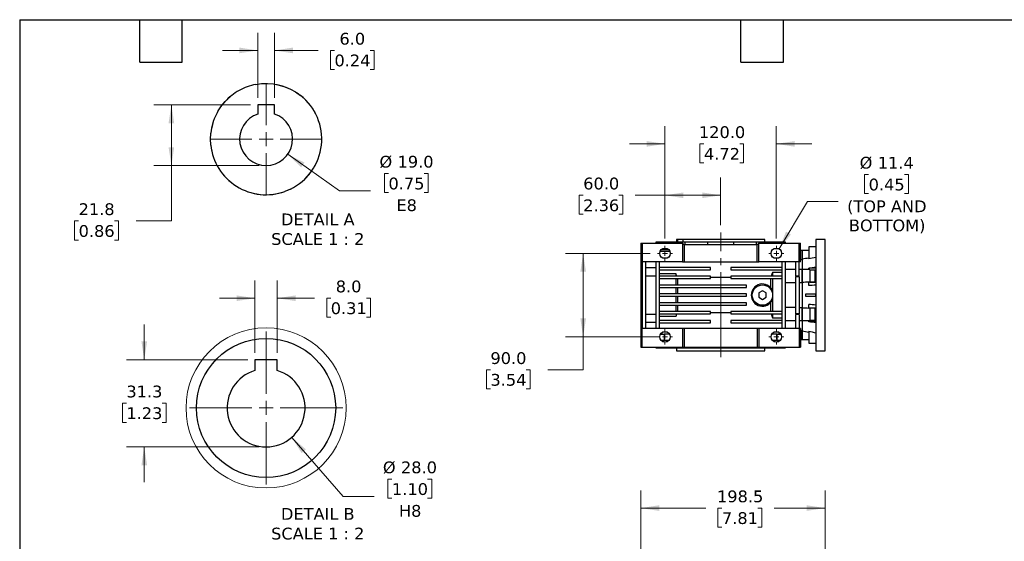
# Model space of a CAD drawing. Header units: millimetres. Extents: x 38 to 1638, y 38 to 1257.
# Tile 3 of 10: x 38 to 1099, y 695 to 1257. Entities that reach past the tile are written whole.
import ezdxf

# ---------------------------------------------------------------- set-up
doc = ezdxf.new("R2010")
doc.units = ezdxf.units.MM
doc.header["$LTSCALE"] = 6
doc.linetypes.add('SLD-Center', pattern=[19.05, 15.24, -1.27, 1.27, -1.27])
doc.linetypes.add('SLD-Solid', pattern=[0])
doc.layers.add('TEXT', color=140, linetype='SLD-Solid', lineweight=25)
doc.styles.add('SLDTEXTSTYLE0', font='VERDANA.TTF')
doc.dimstyles.new('SLDDIMSTYLE10', dxfattribs={"dimtxt": 12.948047, "dimasz": 19.812, "dimexe": 0, "dimexo": 0.0625, "dimgap": 3.237012, "dimtad": 0, "dimtih": 1, "dimtoh": 1, "dimlfac": 0.333333, "dimrnd": 1e-09, "dimzin": 12, "dimdsep": 46, "dimtxsty": 'SLDTEXTSTYLE0', "dimsah": 1, "dimcen": 0.09, "dimadec": 0, "dimazin": 3, "dimtfac": 1, "dimtofl": 0, "dimtmove": 0, "dimatfit": 3, "dimfxl": 0, "dimfrac": 2, "dimtolj": 1, "dimtzin": 12, "dimarcsym": 0})
doc.dimstyles.new('SLDDIMSTYLE11', dxfattribs={"dimtxt": 12.948047, "dimasz": 19.812, "dimexe": 0, "dimexo": 0.0625, "dimgap": 3.237012, "dimtad": 0, "dimtih": 1, "dimtoh": 1, "dimlfac": 0.333333, "dimrnd": 1e-09, "dimzin": 4, "dimdsep": 46, "dimtxsty": 'SLDTEXTSTYLE0', "dimsah": 1, "dimcen": 0, "dimadec": 0, "dimazin": 1, "dimtfac": 1, "dimtofl": 0, "dimtmove": 0, "dimatfit": 3, "dimfxl": 0, "dimfrac": 2, "dimtolj": 1, "dimtzin": 12, "dimarcsym": 0})
doc.dimstyles.new('SLDDIMSTYLE12', dxfattribs={"dimtxt": 12.948047, "dimasz": 19.812, "dimexe": 0, "dimexo": 0.0625, "dimgap": 3.237012, "dimtad": 0, "dimtih": 1, "dimtoh": 1, "dimlfac": 0.333333, "dimrnd": 1e-09, "dimzin": 12, "dimdsep": 46, "dimtxsty": 'SLDTEXTSTYLE0', "dimsah": 1, "dimcen": 0.09, "dimadec": 0, "dimazin": 3, "dimtfac": 1, "dimtmove": 0, "dimatfit": 0, "dimfxl": 0, "dimfrac": 2, "dimtolj": 1, "dimtzin": 12, "dimarcsym": 0})
doc.dimstyles.new('SLDDIMSTYLE2', dxfattribs={"dimtxt": 12.948047, "dimasz": 19.812, "dimexe": 0, "dimexo": 0.0625, "dimgap": 3.237012, "dimtad": 0, "dimtih": 1, "dimtoh": 1, "dimrnd": 1e-09, "dimzin": 4, "dimdsep": 46, "dimtxsty": 'SLDTEXTSTYLE0', "dimsah": 1, "dimcen": 0.09, "dimadec": 0, "dimazin": 1, "dimtfac": 1, "dimtmove": 0, "dimatfit": 0, "dimfxl": 0, "dimfrac": 2, "dimtolj": 1, "dimtzin": 12, "dimarcsym": 0})
doc.dimstyles.new('SLDDIMSTYLE3', dxfattribs={"dimtxt": 12.948047, "dimasz": 19.812, "dimexe": 0, "dimexo": 0.0625, "dimgap": 3.237012, "dimtad": 0, "dimtih": 1, "dimtoh": 1, "dimrnd": 1e-09, "dimzin": 4, "dimdsep": 46, "dimtxsty": 'SLDTEXTSTYLE0', "dimsah": 1, "dimcen": 0.09, "dimadec": 0, "dimazin": 1, "dimtfac": 1, "dimtofl": 0, "dimtmove": 0, "dimatfit": 3, "dimfxl": 0, "dimfrac": 2, "dimtolj": 1, "dimtzin": 12, "dimarcsym": 0})
doc.dimstyles.new('SLDDIMSTYLE5', dxfattribs={"dimtxt": 12.948047, "dimasz": 19.812, "dimexe": 0, "dimexo": 0.0625, "dimgap": 3.237012, "dimtad": 0, "dimtih": 1, "dimtoh": 1, "dimrnd": 1e-09, "dimzin": 12, "dimdsep": 46, "dimtxsty": 'SLDTEXTSTYLE0', "dimsah": 1, "dimcen": 0.09, "dimadec": 0, "dimazin": 3, "dimtfac": 1, "dimtofl": 0, "dimtmove": 0, "dimatfit": 3, "dimfxl": 0, "dimfrac": 2, "dimtolj": 1, "dimtzin": 12, "dimarcsym": 0})
doc.dimstyles.new('SLDDIMSTYLE8', dxfattribs={"dimtxt": 12.948047, "dimasz": 19.812, "dimexe": 0, "dimexo": 0.0625, "dimgap": 3.237012, "dimtad": 0, "dimtih": 1, "dimtoh": 1, "dimrnd": 1e-09, "dimzin": 12, "dimdsep": 46, "dimtxsty": 'SLDTEXTSTYLE0', "dimsah": 1, "dimcen": 0, "dimadec": 0, "dimazin": 3, "dimtfac": 1, "dimtofl": 0, "dimtmove": 0, "dimatfit": 3, "dimfxl": 0, "dimfrac": 2, "dimtolj": 1, "dimtzin": 12, "dimarcsym": 0})
doc.dimstyles.new('SLDDIMSTYLE9', dxfattribs={"dimtxt": 12.948047, "dimasz": 19.812, "dimexe": 0, "dimexo": 0.0625, "dimgap": 3.237012, "dimtad": 0, "dimtih": 1, "dimtoh": 1, "dimlfac": 0.333333, "dimrnd": 1e-09, "dimzin": 4, "dimdsep": 46, "dimtxsty": 'SLDTEXTSTYLE0', "dimsah": 1, "dimcen": 0.09, "dimadec": 0, "dimazin": 1, "dimtfac": 1, "dimtmove": 0, "dimatfit": 0, "dimfxl": 0, "dimfrac": 2, "dimtolj": 1, "dimtzin": 12, "dimarcsym": 0})

# ---------------------------------------------------------------- blocks, each defined once
blk = doc.blocks.new('_D_9')
at = {"color": 7, "linetype": 'SLD-Solid', "lineweight": 0}
for p, q in [((707.5, 603.4), (707.5, 749.7)), ((906, 620.9), (906, 749.7)), ((707.5, 730.6), (777.4, 730.6)), ((794.9, 730.6), (790.6, 730.6)), ((790.6, 730.6), (790.6, 710)), ((833.4, 730.6), (837.8, 730.6)), ((837.8, 730.6), (837.8, 710)), ((906, 730.6), (851, 730.6)), ((790.6, 710), (794.9, 710)), ((837.8, 710), (833.4, 710))]:
    blk.add_line(p, q, dxfattribs=at)
at = {"color": 7, "linetype": 'SLD-Solid', "lineweight": 18}
for points in [[(707.5, 730.6), (727.3, 727.6), (727.3, 733.7)], [(906, 730.6), (886.2, 733.7), (886.2, 727.6)]]:
    blk.add_solid(points, dxfattribs=at)
at = {"color": 7, "linetype": 'SLD-Solid', "lineweight": 18, "char_height": 12.7, "attachment_point": 1, "style": 'SLDTEXTSTYLE0'}
for s, insert in [('198.5', (789.6, 749.6)), ('7.81', (794.9, 726.2))]:
    blk.add_mtext(s, dxfattribs=dict(at, insert=insert))
blk = doc.blocks.new('_D_14')
at = {"color": 7, "linetype": 'SLD-Solid', "lineweight": 0}
for p, q in [((733.5, 1021.2), (733.5, 1087)), ((793.5, 1035.6), (793.5, 1087)), ((645.4, 1067.9), (641.1, 1067.9)), ((641.1, 1067.9), (641.1, 1047.4)), ((683.9, 1067.9), (688.2, 1067.9)), ((688.2, 1067.9), (688.2, 1047.4)), ((733.5, 1067.9), (701.4, 1067.9)), ((793.5, 1067.9), (733.5, 1067.9)), ((641.1, 1047.4), (645.4, 1047.4)), ((688.2, 1047.4), (683.9, 1047.4))]:
    blk.add_line(p, q, dxfattribs=at)
at = {"color": 7, "linetype": 'SLD-Solid', "lineweight": 18}
for points in [[(733.5, 1067.9), (753.3, 1064.9), (753.3, 1071)], [(793.5, 1067.9), (773.7, 1071), (773.7, 1064.9)]]:
    blk.add_solid(points, dxfattribs=at)
at = {"color": 7, "linetype": 'SLD-Solid', "lineweight": 18, "char_height": 12.7, "attachment_point": 1, "style": 'SLDTEXTSTYLE0'}
for s, insert in [('60.0', (645.4, 1087)), ('2.36', (645.4, 1063.5))]:
    blk.add_mtext(s, dxfattribs=dict(at, insert=insert))
blk = doc.blocks.new('_D_15')
at = {"color": 7, "linetype": 'SLD-Solid', "lineweight": 0}
for p, q in [((733.5, 1021.2), (733.5, 1142.4)), ((853.5, 1021.2), (853.5, 1142.4)), ((733.5, 1123.4), (695.4, 1123.4)), ((775.5, 1123.4), (771.2, 1123.4)), ((771.2, 1123.4), (771.2, 1102.8)), ((814, 1123.4), (818.3, 1123.4)), ((818.3, 1123.4), (818.3, 1102.8)), ((853.5, 1123.4), (891.6, 1123.4)), ((771.2, 1102.8), (775.5, 1102.8)), ((818.3, 1102.8), (814, 1102.8))]:
    blk.add_line(p, q, dxfattribs=at)
at = {"color": 7, "linetype": 'SLD-Solid', "lineweight": 18}
for points in [[(733.5, 1123.4), (713.7, 1126.4), (713.7, 1120.3)], [(853.5, 1123.4), (873.3, 1120.3), (873.3, 1126.4)]]:
    blk.add_solid(points, dxfattribs=at)
at = {"color": 7, "linetype": 'SLD-Solid', "lineweight": 18, "char_height": 12.7, "attachment_point": 1, "style": 'SLDTEXTSTYLE0'}
for s, insert in [('120.0', (770.1, 1142.4)), ('4.72', (775.5, 1118.9))]:
    blk.add_mtext(s, dxfattribs=dict(at, insert=insert))
blk = doc.blocks.new('_D_16')
at = {"color": 7, "linetype": 'SLD-Solid', "lineweight": 0}
for p, q in [((717.7, 1005.3), (626.3, 1005.3)), ((645.3, 1005.3), (645.3, 915.3)), ((725.9, 915.3), (626.3, 915.3)), ((645.3, 879.7), (645.3, 915.3)), ((545.4, 879.7), (541.1, 879.7)), ((541.1, 879.7), (541.1, 859.1)), ((583.9, 879.7), (588.2, 879.7)), ((588.2, 879.7), (588.2, 859.1)), ((607.2, 879.7), (645.3, 879.7)), ((541.1, 859.1), (545.4, 859.1)), ((588.2, 859.1), (583.9, 859.1))]:
    blk.add_line(p, q, dxfattribs=at)
at = {"color": 7, "linetype": 'SLD-Solid', "lineweight": 18}
for points in [[(645.3, 1005.3), (642.3, 985.5), (648.4, 985.5)], [(645.3, 915.3), (648.4, 935.1), (642.3, 935.1)]]:
    blk.add_solid(points, dxfattribs=at)
at = {"color": 7, "linetype": 'SLD-Solid', "lineweight": 18, "char_height": 12.7, "attachment_point": 1, "style": 'SLDTEXTSTYLE0'}
for s, insert in [('90.0', (545.4, 898.7)), ('3.54', (545.4, 875.3))]:
    blk.add_mtext(s, dxfattribs=dict(at, insert=insert))
blk = doc.blocks.new('_D_17')
at = {"color": 7, "linetype": 'SLD-Solid', "lineweight": 0}
for p, q in [((953, 1090.3), (948.7, 1090.3)), ((948.7, 1090.3), (948.7, 1069.8)), ((991.5, 1090.3), (995.9, 1090.3)), ((995.9, 1090.3), (995.9, 1069.8)), ((856.4, 1010.2), (887, 1061.2)), ((887, 1061.2), (920.3, 1061.2)), ((948.7, 1069.8), (953, 1069.8)), ((995.9, 1069.8), (991.5, 1069.8))]:
    blk.add_line(p, q, dxfattribs=at)
at = {"color": 7, "linetype": 'SLD-Solid', "lineweight": 18}
blk.add_solid([(856.4, 1010.2), (869.2, 1025.6), (864, 1028.8)], dxfattribs=at)
at = {"color": 7, "linetype": 'SLD-Solid', "lineweight": 18, "char_height": 12.7, "attachment_point": 1, "style": 'SLDTEXTSTYLE0'}
for s, insert in [('%%c', (943.3, 1109.4)), ('11.4', (962.8, 1109.4)), ('0.45', (953, 1085.9)), ('(TOP AND', (929.8, 1062.4)), ('BOTTOM)', (931.7, 1041.8))]:
    blk.add_mtext(s, dxfattribs=dict(at, insert=insert))
blk = doc.blocks.new('SW_CENTERMARKSYMBOL_17')
at = {"color": 0, "linetype": 'SLD-Solid', "lineweight": 18}
for p, q in [((-5.08, 0), (-8.23, 0)), ((0, 0), (-2.54, 0)), ((0, 5.08), (0, 8.23)), ((0, 0), (0, 2.54)), ((0, 0), (0, -2.54)), ((0, 0), (2.54, 0)), ((5.08, 0), (8.23, 0)), ((0, -5.08), (0, -8.23))]:
    blk.add_line(p, q, dxfattribs=at)
blk = doc.blocks.new('SW_CENTERMARKSYMBOL_18')
at = {"color": 0, "linetype": 'SLD-Solid', "lineweight": 18}
for p, q in [((-5.08, 0), (-8.23, 0)), ((0, 0), (-2.54, 0)), ((0, 5.08), (0, 8.23)), ((0, 0), (0, 2.54)), ((0, 0), (0, -2.54)), ((0, 0), (2.54, 0)), ((5.08, 0), (8.23, 0)), ((0, -5.08), (0, -8.23))]:
    blk.add_line(p, q, dxfattribs=at)
blk = doc.blocks.new('SW_CENTERMARKSYMBOL_19')
at = {"color": 0, "linetype": 'SLD-Solid', "lineweight": 18}
for p, q in [((-5.08, 0), (-8.23, 0)), ((0, 0), (-2.54, 0)), ((0, 5.08), (0, 8.23)), ((0, 0), (0, 2.54)), ((0, 0), (0, -2.54)), ((0, 0), (2.54, 0)), ((5.08, 0), (8.23, 0)), ((0, -5.08), (0, -8.23))]:
    blk.add_line(p, q, dxfattribs=at)
blk = doc.blocks.new('SW_CENTERMARKSYMBOL_20')
at = {"color": 0, "linetype": 'SLD-Solid', "lineweight": 18}
for p, q in [((-5.08, 0), (-8.23, 0)), ((0, 0), (-2.54, 0)), ((0, 5.08), (0, 8.23)), ((0, 0), (0, 2.54)), ((0, 0), (0, -2.54)), ((0, 0), (2.54, 0)), ((5.08, 0), (8.23, 0)), ((0, -5.08), (0, -8.23))]:
    blk.add_line(p, q, dxfattribs=at)
blk = doc.blocks.new('_D_21')
at = {"color": 7, "linetype": 'SLD-Solid', "lineweight": 0}
for p, q in [((294.6, 1173), (294.6, 1243.2)), ((312.6, 1173), (312.6, 1243.2)), ((294.6, 1224.1), (256.5, 1224.1)), ((312.6, 1224.1), (359.8, 1224.1)), ((377.3, 1224.1), (373, 1224.1)), ((373, 1224.1), (373, 1203.5)), ((415.8, 1224.1), (420.1, 1224.1)), ((420.1, 1224.1), (420.1, 1203.5)), ((373, 1203.5), (377.3, 1203.5)), ((420.1, 1203.5), (415.8, 1203.5))]:
    blk.add_line(p, q, dxfattribs=at)
at = {"color": 7, "linetype": 'SLD-Solid', "lineweight": 18}
for points in [[(294.6, 1224.1), (274.8, 1227.2), (274.8, 1221.1)], [(312.6, 1224.1), (332.5, 1221.1), (332.5, 1227.2)]]:
    blk.add_solid(points, dxfattribs=at)
at = {"color": 7, "linetype": 'SLD-Solid', "lineweight": 18, "char_height": 12.7, "attachment_point": 1, "style": 'SLDTEXTSTYLE0'}
for s, insert in [('6.0', (382.7, 1243.1)), ('0.24', (377.3, 1219.7))]:
    blk.add_mtext(s, dxfattribs=dict(at, insert=insert))
blk = doc.blocks.new('_D_22')
at = {"color": 7, "linetype": 'SLD-Solid', "lineweight": 0}
for p, q in [((287, 1165.4), (182.5, 1165.4)), ((201.6, 1165.4), (201.6, 1100)), ((296, 1100), (182.5, 1100)), ((201.6, 1040.3), (201.6, 1100)), ((101.6, 1040.3), (97.3, 1040.3)), ((97.3, 1040.3), (97.3, 1019.7)), ((140.1, 1040.3), (144.5, 1040.3)), ((144.5, 1040.3), (144.5, 1019.7)), ((163.5, 1040.3), (201.6, 1040.3)), ((97.3, 1019.7), (101.6, 1019.7)), ((144.5, 1019.7), (140.1, 1019.7))]:
    blk.add_line(p, q, dxfattribs=at)
at = {"color": 7, "linetype": 'SLD-Solid', "lineweight": 18}
for points in [[(201.6, 1165.4), (198.5, 1145.6), (204.6, 1145.6)], [(201.6, 1100), (204.6, 1119.8), (198.5, 1119.8)]]:
    blk.add_solid(points, dxfattribs=at)
at = {"color": 7, "linetype": 'SLD-Solid', "lineweight": 18, "char_height": 12.7, "attachment_point": 1, "style": 'SLDTEXTSTYLE0'}
for s, insert in [('21.8', (101.6, 1059.3)), ('0.86', (101.6, 1035.8))]:
    blk.add_mtext(s, dxfattribs=dict(at, insert=insert))
blk = doc.blocks.new('_D_23')
at = {"color": 7, "linetype": 'SLD-Solid', "lineweight": 0}
for p, q in [((326.9, 1112.1), (382.9, 1072.7)), ((435.5, 1091.5), (431.2, 1091.5)), ((431.2, 1091.5), (431.2, 1070.9)), ((474, 1091.5), (478.4, 1091.5)), ((478.4, 1091.5), (478.4, 1070.9)), ((382.9, 1072.7), (416.3, 1072.7)), ((431.2, 1070.9), (435.5, 1070.9)), ((478.4, 1070.9), (474, 1070.9))]:
    blk.add_line(p, q, dxfattribs=at)
at = {"color": 7, "linetype": 'SLD-Solid', "lineweight": 18}
blk.add_solid([(326.9, 1112.1), (341.4, 1098.2), (344.9, 1103.2)], dxfattribs=at)
at = {"color": 7, "linetype": 'SLD-Solid', "lineweight": 18, "char_height": 12.7, "attachment_point": 1, "style": 'SLDTEXTSTYLE0'}
for s, insert in [('%%c', (425.8, 1110.5)), ('19.0', (445.3, 1110.5)), ('0.75', (435.5, 1087)), ('E8', (444.1, 1063.6))]:
    blk.add_mtext(s, dxfattribs=dict(at, insert=insert))
blk = doc.blocks.new('SW_CENTERMARKSYMBOL_40')
at = {"color": 0, "linetype": 'SLD-Solid', "lineweight": 18}
for p, q in [((0, 15.2), (0, 60)), ((-15.2, 0), (-60, 0)), ((0, 0), (-7.6, 0)), ((0, 0), (0, 7.6)), ((0, 0), (0, -7.6)), ((0, 0), (7.6, 0)), ((15.2, 0), (60, 0)), ((0, -15.2), (0, -60))]:
    blk.add_line(p, q, dxfattribs=at)
blk = doc.blocks.new('_D_24')
at = {"color": 7, "linetype": 'SLD-Solid', "lineweight": 0}
for p, q in [((291.6, 898.1), (291.6, 976)), ((315.6, 898.1), (315.6, 976)), ((291.6, 956.9), (253.5, 956.9)), ((315.6, 956.9), (355.8, 956.9)), ((373.3, 956.9), (369, 956.9)), ((369, 956.9), (369, 936.4)), ((411.8, 956.9), (416.1, 956.9)), ((416.1, 956.9), (416.1, 936.4)), ((369, 936.4), (373.3, 936.4)), ((416.1, 936.4), (411.8, 936.4))]:
    blk.add_line(p, q, dxfattribs=at)
at = {"color": 7, "linetype": 'SLD-Solid', "lineweight": 18}
for points in [[(291.6, 956.9), (271.8, 960), (271.8, 953.9)], [(315.6, 956.9), (335.5, 953.9), (335.5, 960)]]:
    blk.add_solid(points, dxfattribs=at)
at = {"color": 7, "linetype": 'SLD-Solid', "lineweight": 18, "char_height": 12.7, "attachment_point": 1, "style": 'SLDTEXTSTYLE0'}
for s, insert in [('8.0', (378.7, 976)), ('0.31', (373.3, 952.5))]:
    blk.add_mtext(s, dxfattribs=dict(at, insert=insert))
blk = doc.blocks.new('_D_25')
at = {"color": 7, "linetype": 'SLD-Solid', "lineweight": 0}
for p, q in [((172.3, 890.5), (172.3, 928.6)), ((284, 890.5), (153.3, 890.5)), ((153.1, 843.7), (148.8, 843.7)), ((148.8, 843.7), (148.8, 823.1)), ((191.6, 843.7), (195.9, 843.7)), ((195.9, 843.7), (195.9, 823.1)), ((148.8, 823.1), (153.1, 823.1)), ((195.9, 823.1), (191.6, 823.1)), ((296, 796.6), (153.3, 796.6)), ((172.3, 796.6), (172.3, 758.5))]:
    blk.add_line(p, q, dxfattribs=at)
at = {"color": 7, "linetype": 'SLD-Solid', "lineweight": 18}
for points in [[(172.3, 890.5), (175.4, 910.3), (169.3, 910.3)], [(172.3, 796.6), (169.3, 776.8), (175.4, 776.8)]]:
    blk.add_solid(points, dxfattribs=at)
at = {"color": 7, "linetype": 'SLD-Solid', "lineweight": 18, "char_height": 12.7, "attachment_point": 1, "style": 'SLDTEXTSTYLE0'}
for s, insert in [('31.3', (153.1, 862.7)), ('1.23', (153.1, 839.3))]:
    blk.add_mtext(s, dxfattribs=dict(at, insert=insert))
blk = doc.blocks.new('_D_26')
at = {"color": 7, "linetype": 'SLD-Solid', "lineweight": 0}
for p, q in [((331.2, 806.9), (386.6, 743.1)), ((439.3, 761.9), (434.9, 761.9)), ((434.9, 761.9), (434.9, 741.3)), ((477.7, 761.9), (482.1, 761.9)), ((482.1, 761.9), (482.1, 741.3)), ((386.6, 743.1), (420, 743.1)), ((434.9, 741.3), (439.3, 741.3)), ((482.1, 741.3), (477.7, 741.3))]:
    blk.add_line(p, q, dxfattribs=at)
at = {"color": 7, "linetype": 'SLD-Solid', "lineweight": 18}
blk.add_solid([(331.2, 806.9), (341.9, 790), (346.5, 794)], dxfattribs=at)
at = {"color": 7, "linetype": 'SLD-Solid', "lineweight": 18, "char_height": 12.7, "attachment_point": 1, "style": 'SLDTEXTSTYLE0'}
for s, insert in [('%%c', (429.5, 780.9)), ('28.0', (449, 780.9)), ('1.10', (439.3, 757.5)), ('H8', (446.8, 734))]:
    blk.add_mtext(s, dxfattribs=dict(at, insert=insert))
blk = doc.blocks.new('SW_CENTERMARKSYMBOL_41')
at = {"color": 0, "linetype": 'SLD-Solid', "lineweight": 18}
for p, q in [((0, 15.2), (0, 82.6)), ((-15.2, 0), (-82.6, 0)), ((0, 0), (-7.6, 0)), ((0, 0), (0, 7.6)), ((0, 0), (0, -7.6)), ((0, 0), (7.6, 0)), ((15.2, 0), (82.6, 0)), ((0, -15.2), (0, -82.6))]:
    blk.add_line(p, q, dxfattribs=at)

msp = doc.modelspace()

# ---------------------------------------------------------------- linework, layer by layer
for p, q in [((305.238, 1188.488), (311.604, 1187.978)), ((311.604, 1187.978), (317.88, 1186.795)), ((312.64, 1165.409), (294.64, 1165.409)), ((294.64, 1165.409), (294.64, 1155.551)), ((312.64, 1155.551), (312.64, 1165.409)), ((243.64, 1128.509), (243.98, 1134.887)), ((243.98, 1122.132), (243.64, 1128.509)), ((329.879, 1074.55), (323.995, 1072.067)), ((746.021, 1020.325), (746.021, 1017.325)), ((747.316, 1020.325), (746.021, 1020.325)), ((747.316, 1017.325), (747.316, 1020.325)), ((752.632, 1020.325), (747.316, 1020.325)), ((752.632, 1020.325), (752.632, 1017.325)), ((841.021, 1020.325), (752.632, 1020.325)), ((841.021, 1017.325), (841.021, 1020.325)), ((906.021, 1020.325), (896.021, 1020.325)), ((896.021, 1020.325), (896.021, 900.325)), ((906.021, 900.325), (906.021, 1020.325)), ((707.521, 1016.335), (707.521, 996.325)), ((707.521, 1016.335), (709.021, 1016.335)), ((709.021, 1016.335), (709.021, 996.325)), ((709.021, 1016.335), (752.461, 1016.335)), ((723.556, 1017.325), (723.556, 1016.335)), ((723.963, 1017.325), (723.556, 1017.325)), ((723.963, 1016.335), (723.963, 1017.325)), ((738.789, 1017.325), (723.963, 1017.325)), ((729.475, 1009.325), (737.568, 1009.325)), ((738.789, 1017.325), (738.789, 1016.335)), ((755.163, 1017.325), (738.789, 1017.325)), ((752.461, 1016.335), (752.521, 1016.275)), ((752.521, 1016.275), (752.521, 996.325)), ((752.521, 1016.275), (753.971, 1014.825)), ((753.971, 1014.825), (754.021, 1014.825)), ((754.021, 1014.825), (754.021, 996.325)), ((754.021, 1014.825), (833.021, 1014.825)), ((755.163, 1014.825), (755.163, 1017.325)), ((779.27, 1017.325), (755.163, 1017.325)), ((779.27, 1017.325), (779.27, 1014.825)), ((807.773, 1017.325), (779.27, 1017.325)), ((807.773, 1014.825), (807.773, 1017.325)), ((831.88, 1017.325), (807.773, 1017.325)), ((831.88, 1017.325), (831.88, 1014.825)), ((852.034, 1017.325), (831.88, 1017.325)), ((833.021, 1014.825), (833.071, 1014.825)), ((833.021, 996.325), (833.021, 1014.825)), ((833.071, 1014.825), (834.521, 1016.275)), ((834.521, 1016.275), (834.581, 1016.335)), ((834.521, 996.325), (834.521, 1016.275)), ((834.581, 1016.335), (878.021, 1016.335)), ((852.034, 1016.335), (852.034, 1017.325)), ((862.019, 1017.325), (852.034, 1017.325)), ((852.034, 1010.325), (852.034, 1010.817)), ((856.237, 1010.325), (852.034, 1010.325)), ((862.019, 1017.325), (862.019, 1016.335)), ((863.486, 1017.325), (862.019, 1017.325)), ((863.486, 1016.335), (863.486, 1017.325)), ((878.021, 996.325), (878.021, 1016.335)), ((878.021, 1016.335), (879.521, 1016.335)), ((879.521, 996.325), (879.521, 1016.335)), ((881.521, 1008.325), (879.521, 1008.325)), ((888.521, 1008.325), (881.521, 1008.325)), ((881.521, 998.953), (881.521, 1008.325)), ((881.521, 1008.325), (881.521, 998.961)), ((896.021, 1012.325), (888.521, 1012.325)), ((888.521, 1012.325), (888.521, 999.406)), ((738.789, 1007.325), (728.194, 1007.325)), ((730.805, 1000.325), (736.237, 1000.325)), ((738.789, 1007.477), (738.789, 1007.325)), ((850.805, 1000.325), (856.237, 1000.325)), ((879.521, 998.776), (881.521, 998.776)), ((881.521, 998.961), (881.521, 987.825)), ((709.021, 996.325), (707.521, 996.325)), ((707.521, 996.325), (707.521, 994.548)), ((709.021, 994.548), (707.521, 994.548)), ((707.521, 994.548), (707.521, 981.121)), ((752.521, 996.325), (709.021, 996.325)), ((709.021, 996.325), (709.021, 924.325)), ((713.021, 924.325), (713.021, 996.325)), ((723.521, 989.707), (713.021, 989.707)), ((723.521, 996.325), (723.521, 924.325)), ((727.521, 924.325), (727.521, 996.325)), ((782.521, 990.075), (727.521, 990.075)), ((727.521, 987.575), (782.521, 987.575)), ((752.521, 996.325), (754.021, 996.325)), ((754.021, 996.325), (833.021, 996.325)), ((782.521, 987.575), (782.521, 990.075)), ((804.521, 990.075), (804.521, 987.575)), ((859.521, 990.075), (804.521, 990.075)), ((804.521, 987.575), (859.521, 987.575)), ((833.021, 996.325), (834.521, 996.325)), ((878.021, 996.325), (834.521, 996.325)), ((859.521, 996.325), (859.521, 924.325)), ((863.521, 981.139), (863.521, 996.325)), ((874.021, 987.825), (863.521, 987.825)), ((874.021, 996.325), (874.021, 981.139)), ((879.521, 996.325), (878.021, 996.325)), ((878.021, 981.139), (878.021, 996.325)), ((881.521, 987.825), (878.021, 987.825)), ((889.521, 987.825), (881.521, 987.825)), ((881.521, 973.937), (881.521, 987.825)), ((881.521, 987.825), (881.521, 973.937)), ((888.521, 987.825), (888.521, 989.246)), ((896.021, 989.246), (888.521, 989.246)), ((889.521, 987.825), (889.521, 974.31)), ((895.521, 987.325), (889.521, 987.325)), ((895.521, 974.325), (895.521, 987.325)), ((709.021, 981.121), (707.521, 981.121)), ((707.521, 981.121), (707.521, 939.529)), ((723.521, 980.781), (713.021, 980.781)), ((745.521, 983.076), (727.521, 983.076)), ((782.521, 980.575), (727.521, 980.575)), ((727.521, 978.075), (782.521, 978.075)), ((745.521, 980.575), (745.521, 983.076)), ((745.521, 971.075), (745.521, 978.075)), ((746.893, 978.075), (746.893, 971.075)), ((782.521, 978.075), (782.521, 980.575)), ((804.521, 979.168), (782.521, 979.168)), ((804.521, 980.575), (804.521, 978.075)), ((859.521, 980.575), (804.521, 980.575)), ((804.521, 978.075), (859.521, 978.075)), ((847.527, 968.256), (847.527, 978.075)), ((859.521, 984.85), (849.521, 984.85)), ((849.521, 984.85), (849.521, 980.575)), ((849.521, 978.075), (849.521, 942.575)), ((863.521, 980.825), (863.521, 981.139)), ((863.521, 980.511), (863.521, 980.825)), ((863.521, 940.139), (863.521, 980.511)), ((874.021, 981.139), (878.021, 981.139)), ((874.021, 980.511), (878.021, 980.511)), ((874.021, 980.511), (874.021, 940.139)), ((878.021, 980.511), (878.021, 940.139)), ((896.021, 986.299), (895.521, 986.299)), ((896.021, 980.325), (895.521, 980.325)), ((821.521, 971.075), (727.521, 971.075)), ((727.521, 968.575), (821.521, 968.575)), ((745.521, 961.575), (745.521, 968.575)), ((746.893, 968.575), (746.893, 961.575)), ((821.521, 968.575), (821.521, 971.075)), ((863.521, 973.825), (874.021, 973.825)), ((878.021, 973.904), (881.521, 973.904)), ((881.521, 973.937), (881.521, 946.713)), ((889.521, 974.31), (888.521, 974.31)), ((888.521, 970.485), (888.521, 974.31)), ((889.521, 974.325), (895.521, 974.325)), ((896.021, 974.31), (889.521, 974.31)), ((821.521, 961.575), (727.521, 961.575)), ((727.521, 959.075), (821.521, 959.075)), ((745.521, 952.075), (745.521, 959.075)), ((746.893, 959.075), (746.893, 952.075)), ((821.521, 959.075), (821.521, 961.575)), ((838.521, 964.944), (834.521, 962.634)), ((834.521, 962.634), (834.521, 958.015)), ((834.521, 958.015), (838.521, 955.706)), ((842.521, 962.634), (838.521, 964.944)), ((838.521, 955.706), (842.521, 958.015)), ((842.521, 958.015), (842.521, 962.634)), ((849.361, 965.473), (849.361, 961.975)), ((849.361, 958.524), (849.361, 955.176)), ((885.431, 958.825), (885.431, 961.825)), ((885.431, 961.825), (895.897, 961.825)), ((895.897, 958.825), (885.431, 958.825)), ((895.897, 961.825), (896.021, 961.825)), ((895.897, 958.825), (896.021, 958.825)), ((821.521, 952.075), (727.521, 952.075)), ((727.521, 949.575), (821.521, 949.575)), ((745.521, 942.575), (745.521, 949.575)), ((746.893, 949.575), (746.893, 942.575)), ((821.521, 949.575), (821.521, 952.075)), ((847.527, 942.575), (847.527, 952.394)), ((874.021, 946.825), (863.521, 946.825)), ((881.521, 946.745), (878.021, 946.745)), ((881.521, 932.825), (881.521, 946.713)), ((881.521, 946.713), (881.521, 932.825)), ((888.521, 946.34), (888.521, 950.164)), ((889.521, 946.34), (888.521, 946.34)), ((889.521, 946.34), (889.521, 932.825)), ((896.021, 946.34), (889.521, 946.34)), ((895.521, 946.325), (889.521, 946.325)), ((895.521, 933.325), (895.521, 946.325)), ((709.021, 939.529), (707.521, 939.529)), ((707.521, 939.529), (707.521, 926.101)), ((713.021, 939.868), (723.521, 939.868)), ((782.521, 942.575), (727.521, 942.575)), ((727.521, 940.075), (782.521, 940.075)), ((727.521, 937.573), (745.521, 937.573)), ((745.521, 940.075), (745.521, 937.573)), ((782.521, 940.075), (782.521, 942.575)), ((782.521, 941.481), (804.521, 941.481)), ((804.521, 942.575), (804.521, 940.075)), ((859.521, 942.575), (804.521, 942.575)), ((804.521, 940.075), (859.521, 940.075)), ((849.521, 940.075), (849.521, 935.799)), ((849.521, 935.799), (859.521, 935.799)), ((863.521, 939.825), (863.521, 940.139)), ((863.521, 939.511), (863.521, 939.825)), ((863.521, 924.325), (863.521, 939.511)), ((878.021, 940.139), (874.021, 940.139)), ((878.021, 939.511), (874.021, 939.511)), ((874.021, 939.511), (874.021, 924.325)), ((878.021, 939.511), (878.021, 924.325)), ((895.521, 940.325), (896.021, 940.325)), ((896.021, 934.35), (895.521, 934.35)), ((707.521, 926.101), (709.021, 926.101)), ((707.521, 926.101), (707.521, 924.325)), ((707.521, 924.325), (707.521, 904.325)), ((709.021, 924.325), (707.521, 924.325)), ((709.021, 904.325), (709.021, 924.325)), ((752.521, 924.325), (709.021, 924.325)), ((713.021, 930.942), (723.521, 930.942)), ((782.521, 933.075), (727.521, 933.075)), ((727.521, 930.575), (782.521, 930.575)), ((752.521, 924.325), (752.521, 904.325)), ((754.021, 924.325), (752.521, 924.325)), ((754.021, 924.325), (754.021, 904.325)), ((833.021, 924.325), (754.021, 924.325)), ((782.521, 930.575), (782.521, 933.075)), ((859.521, 933.075), (804.521, 933.075)), ((804.521, 933.075), (804.521, 930.575)), ((804.521, 930.575), (859.521, 930.575)), ((833.021, 924.325), (833.021, 904.325)), ((834.521, 924.325), (833.021, 924.325)), ((834.521, 924.325), (834.521, 904.325)), ((878.021, 924.325), (834.521, 924.325)), ((863.521, 932.825), (874.021, 932.825)), ((878.021, 932.825), (881.521, 932.825)), ((878.021, 924.325), (878.021, 904.325)), ((879.521, 924.325), (878.021, 924.325)), ((879.521, 924.325), (879.521, 904.325)), ((881.521, 932.825), (889.521, 932.825)), ((881.521, 932.825), (881.521, 921.688)), ((888.521, 931.404), (888.521, 932.825)), ((896.021, 931.404), (888.521, 931.404)), ((889.521, 933.325), (895.521, 933.325)), ((728.686, 918.325), (732.729, 918.325)), ((730.407, 918.325), (730.407, 920.087)), ((736.237, 920.325), (730.805, 920.325)), ((732.729, 918.325), (732.729, 911.825)), ((738.356, 918.325), (732.729, 918.325)), ((854.313, 918.325), (848.686, 918.325)), ((856.237, 920.325), (850.805, 920.325)), ((854.313, 911.825), (854.313, 918.325)), ((854.313, 918.325), (858.356, 918.325)), ((856.636, 918.325), (856.636, 920.087)), ((881.521, 921.873), (879.521, 921.873)), ((881.521, 912.325), (881.521, 921.688)), ((881.521, 921.688), (881.521, 912.325)), ((888.521, 921.243), (888.521, 908.325)), ((707.521, 904.325), (709.021, 904.325)), ((709.021, 904.325), (752.521, 904.325)), ((723.521, 904.325), (723.521, 903.325)), ((723.521, 903.325), (724.986, 903.325)), ((724.986, 903.325), (724.986, 904.325)), ((724.986, 903.325), (734.988, 903.325)), ((729.035, 911.825), (732.729, 911.825)), ((732.116, 909.811), (732.116, 911.825)), ((732.729, 911.825), (738.008, 911.825)), ((734.988, 911.825), (734.988, 909.827)), ((734.988, 904.325), (734.988, 903.325)), ((734.988, 903.325), (755.131, 903.325)), ((746.021, 903.325), (746.021, 900.325)), ((752.521, 904.325), (754.021, 904.325)), ((754.021, 904.325), (833.021, 904.325)), ((755.131, 903.325), (755.131, 904.325)), ((755.131, 903.325), (779.278, 903.325)), ((779.278, 904.325), (779.278, 903.325)), ((779.278, 903.325), (807.764, 903.325)), ((807.764, 903.325), (807.764, 904.325)), ((807.764, 903.325), (831.912, 903.325)), ((831.912, 904.325), (831.912, 903.325)), ((831.912, 903.325), (852.055, 903.325)), ((833.021, 904.325), (834.521, 904.325)), ((834.521, 904.325), (878.021, 904.325)), ((841.021, 900.325), (841.021, 903.325)), ((849.035, 911.825), (854.313, 911.825)), ((852.055, 909.827), (852.055, 911.825)), ((852.055, 903.325), (852.055, 904.325)), ((852.055, 903.325), (862.057, 903.325)), ((854.313, 911.825), (858.008, 911.825)), ((854.926, 911.825), (854.926, 909.811)), ((862.057, 904.325), (862.057, 903.325)), ((862.057, 903.325), (863.521, 903.325)), ((863.521, 903.325), (863.521, 904.325)), ((878.021, 904.325), (879.521, 904.325)), ((879.521, 912.325), (881.521, 912.325)), ((881.521, 912.325), (888.521, 912.325)), ((888.521, 908.325), (896.021, 908.325)), ((746.021, 900.325), (793.521, 900.325)), ((793.521, 900.325), (841.021, 900.325)), ((896.021, 900.325), (906.021, 900.325)), ((291.64, 890.526), (291.64, 878.875)), ((315.64, 890.526), (291.64, 890.526)), ((315.64, 878.875), (315.64, 890.526))]:
    msp.add_line(p, q)
at = {"color": 7, "linetype": 'SLD-Center', "lineweight": 18}
msp.add_line((793.521, 893.413), (793.521, 1027.944), dxfattribs=at)
at = {"flags": 128}
for points in [[(292.523, 1187.47), (298.853, 1188.318), (305.237, 1188.488)], [(317.88, 1186.795), (323.995, 1184.951), (329.879, 1182.468)], [(329.879, 1182.468), (335.465, 1179.373), (340.692, 1175.702)], [(251.947, 1158.969), (255.477, 1164.291), (259.554, 1169.208)], [(746.399, 980.575), (745.908, 981.975), (745.521, 983.076)], [(745.521, 937.573), (746.013, 938.974), (746.399, 940.075)]]:
    msp.add_lwpolyline(points, dxfattribs=at)
at = {"color": 7, "linetype": 'SLD-Solid', "lineweight": 18}
for centre, radius in [((303.64, 1128.509), 60), ((303.64, 838.627), 86.307)]:
    msp.add_circle(centre, radius, dxfattribs=at)
for centre, radius in [((733.521, 1005.325), 5.69), ((853.521, 1005.325), 5.69), ((838.521, 960.325), 11), ((303.64, 838.626), 75), ((733.521, 915.325), 5.69), ((853.521, 915.325), 5.69)]:
    msp.add_circle(centre, radius)
for centre, radius, start, end in [((303.64, 1128.509), 60, 118.983187, 137.288069), ((303.64, 1128.51), 60, 100.677963, 118.98293), ((303.64, 1128.509), 60, 295.932248, 51.864267), ((303.64, 1128.509), 60, 149.491644, 173.898259), ((303.64, 1128.509), 28.5, 108.408479, 71.591521), ((303.64, 1128.509), 60, 186.101725, 289.830428), ((838.521, 960.325), 12, 25.40533, 334.59467), ((303.64, 838.626), 42, 106.601548, 73.398452)]:
    msp.add_arc(centre, radius, start, end)
for points in [[(888.521, 1000.284), (886.187, 999.835), (883.854, 999.394), (881.521, 998.961)], [(896.021, 1000.874), (893.522, 1000.376), (891.022, 999.887), (888.521, 999.406)], [(896.021, 990.118), (893.522, 989.851), (891.022, 989.56), (888.521, 989.246)], [(849.521, 984.85), (849.021, 983.425), (848.52, 982), (848.02, 980.575)], [(888.521, 974.31), (886.187, 974.144), (883.854, 974.019), (881.521, 973.937)], [(896.021, 971.081), (893.522, 970.85), (891.022, 970.652), (888.521, 970.485)], [(895.897, 961.825), (895.887, 961.325), (895.882, 960.825), (895.882, 960.325)], [(895.882, 960.325), (895.882, 959.825), (895.887, 959.325), (895.897, 958.825)], [(881.521, 946.713), (883.854, 946.631), (886.187, 946.506), (888.521, 946.34)], [(896.021, 949.568), (893.522, 949.799), (891.022, 949.998), (888.521, 950.164)], [(848.02, 940.075), (848.52, 938.649), (849.021, 937.224), (849.521, 935.799)], [(896.021, 930.532), (893.522, 930.798), (891.022, 931.09), (888.521, 931.404)], [(881.521, 921.688), (883.854, 921.255), (886.187, 920.814), (888.521, 920.365)], [(888.521, 921.243), (891.022, 920.762), (893.522, 920.273), (896.021, 919.775)]]:
    msp.add_open_spline(points, degree=3)
for points, knots in [([(896.021, 984.276), (895.936, 984.262), (895.769, 984.236), (895.603, 984.201), (895.521, 984.184)], [0, 0, 0, 0, 0.51059291, 1, 1, 1, 1]), ([(895.521, 936.466), (895.599, 936.449), (895.765, 936.415), (895.932, 936.388), (896.021, 936.374)], [0, 0, 0, 0, 0.46655283, 1, 1, 1, 1])]:
    msp.add_open_spline(points, degree=3, knots=knots)
at = {"layer": 'TEXT'}
for p, q in [((38.1, 1257.3), (1638.3, 1257.3)), ((38.1, 1257.3), (38.1, 38.1)), ((167.64, 1211.58), (167.64, 1257.3)), ((213.36, 1211.58), (213.36, 1257.3)), ((815.34, 1211.58), (815.34, 1257.3)), ((861.06, 1211.58), (861.06, 1257.3)), ((167.64, 1211.58), (213.36, 1211.58)), ((815.34, 1211.58), (861.06, 1211.58))]:
    msp.add_line(p, q, dxfattribs=at)

# ---------------------------------------------------------------- block references
at = {"color": 7, "linetype": 'Continuous', "lineweight": 0}
for name, p in [('SW_CENTERMARKSYMBOL_40', (303.64, 1128.509)), ('SW_CENTERMARKSYMBOL_19', (733.521, 1005.325)), ('SW_CENTERMARKSYMBOL_20', (853.521, 1005.325)), ('SW_CENTERMARKSYMBOL_18', (733.521, 915.325)), ('SW_CENTERMARKSYMBOL_17', (853.521, 915.325)), ('SW_CENTERMARKSYMBOL_41', (303.64, 838.626))]:
    msp.add_blockref(name, p, dxfattribs=at)

# ---------------------------------------------------------------- texts
at = {"color": 7, "linetype": 'Continuous', "lineweight": 0, "char_height": 12.7, "attachment_point": 2, "style": 'SLDTEXTSTYLE0'}
for s, insert in [('DETAIL A^JSCALE 1 : 2', (359.353, 1048.307)), ('DETAIL B^JSCALE 1 : 2', (359.329, 730.669))]:
    msp.add_mtext(s, dxfattribs=dict(at, insert=insert))

# ---------------------------------------------------------------- dimensions: what is measured, and where the dimension line sits
at = {"color": 7, "linetype": 'SLD-Solid', "lineweight": 18}
for base, p1, p2, dimstyle, picture, middle in [((294.64, 1224.113), (312.64, 1165.409), (294.64, 1165.409), 'SLDDIMSTYLE9', '_D_21', (396.555, 1224.113)), ((853.521, 1123.375), (733.521, 1013.555), (853.521, 1013.555), 'SLDDIMSTYLE2', '_D_15', (794.757, 1123.375)), ((793.521, 1067.931), (733.521, 1013.555), (793.521, 1027.944), 'SLDDIMSTYLE3', '_D_14', (664.637, 1067.931)), ((291.64, 956.944), (315.64, 890.526), (291.64, 890.526), 'SLDDIMSTYLE9', '_D_24', (392.55, 956.944)), ((906.021, 730.615), (707.521, 595.78), (906.021, 613.28), 'SLDDIMSTYLE5', '_D_9', (814.176, 730.615))]:
    dim = msp.add_linear_dim(base=base, p1=p1, p2=p2, dimstyle=dimstyle, dxfattribs=at)
    dim.commit()
    dim.dimension.update_dxf_attribs({"geometry": picture, "text_midpoint": middle, "dimtype": 160})
for base, p1, p2, dimstyle, picture, middle in [((201.558, 1100.009), (294.64, 1165.409), (303.64, 1100.009), 'SLDDIMSTYLE10', '_D_22', (201.558, 1040.258)), ((645.338, 915.325), (725.291, 1005.325), (733.521, 915.325), 'SLDDIMSTYLE3', '_D_16', (645.338, 879.711)), ((172.349, 796.626), (291.64, 890.526), (303.64, 796.626), 'SLDDIMSTYLE12', '_D_25', (172.349, 843.701))]:
    dim = msp.add_linear_dim(base=base, p1=p1, p2=p2, angle=90, dimstyle=dimstyle, dxfattribs=at)
    dim.commit()
    dim.dimension.update_dxf_attribs({"geometry": picture, "text_midpoint": middle, "dimtype": 160})
for p1, p2, text, dimstyle, picture, middle in [((280.339, 1144.92), (326.941, 1112.098), '<>\\PE8', 'SLDDIMSTYLE11', '_D_23', (454.788, 1079.369)), ((850.601, 1000.441), (856.441, 1010.208), '<>\\P(TOP AND\\PBOTTOM)', 'SLDDIMSTYLE8', '_D_17', (972.281, 1067.931)), ((276.095, 870.331), (331.186, 806.92), '<>\\PH8', 'SLDDIMSTYLE11', '_D_26', (458.499, 749.801))]:
    dim = msp.add_diameter_dim_2p(p1=p1, p2=p2, text=text, dimstyle=dimstyle, dxfattribs=at)
    dim.commit()
    dim.dimension.update_dxf_attribs({"geometry": picture, "text_midpoint": middle, "dimtype": 163})

doc.saveas('drawing.dxf')
